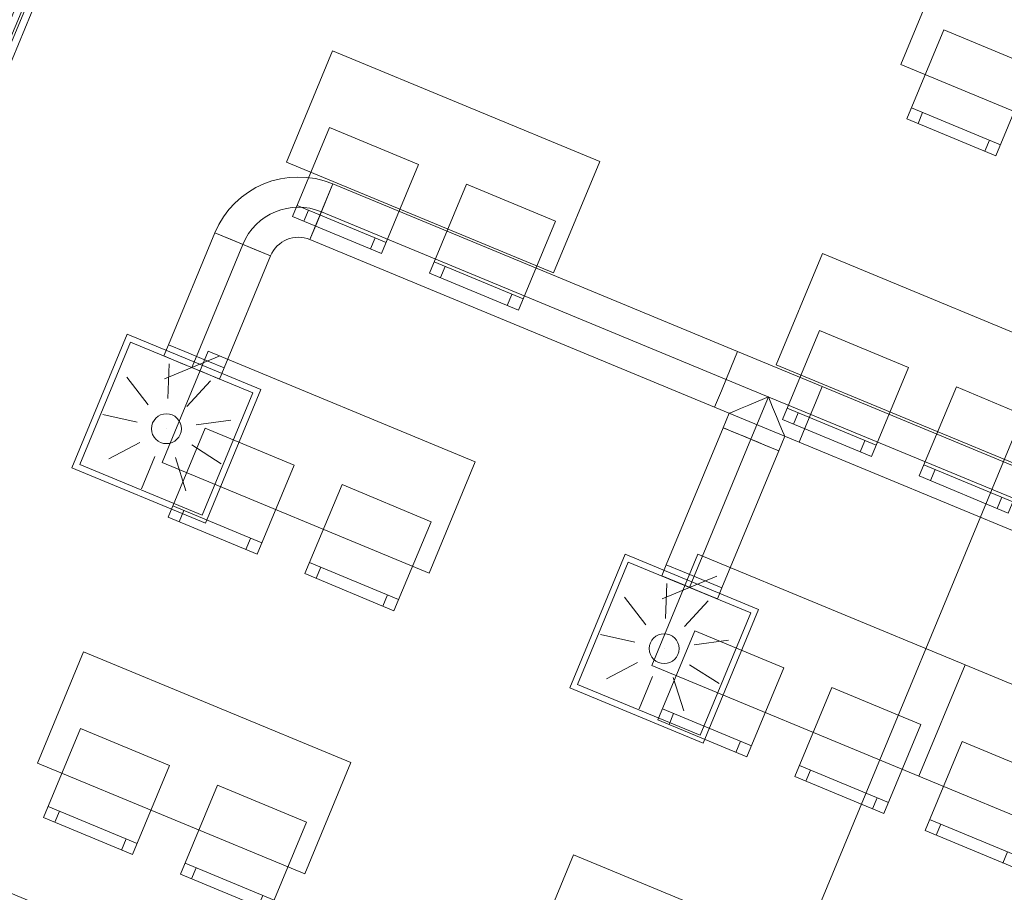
# Model space of a CAD drawing. Header units: metres. Extents: x -89 to 754, y -195 to 69.
# Tile 36 of 256: x -4 to 0.09, y -5.37 to -1.75. Entities that reach past the tile are written whole.
import ezdxf

# ---------------------------------------------------------------- set-up
doc = ezdxf.new("R2010")
doc.units = ezdxf.units.M
doc.header["$MEASUREMENT"] = 0
doc.linetypes.add('STRICHPUNKT2', pattern=[12.7, 6.35, -3.175, 0, -3.175])
for name, color, linetype in [('70 Lüftung', 7, 'Continuous'), ('95 Ausführungsplanung Bemaßung', 7, 'Continuous'), ('Neubau_10 Wand außen', 7, 'Continuous'), ('Neubau_50 Möblierung', 7, 'Continuous')]:
    doc.layers.add(name, color=color, linetype=linetype)
doc.styles.add('ERSTELLTER_STIL_3', font='ARIALN.TTF')
doc.dimstyles.new('ERSTELLTER_STIL__4', dxfattribs={"dimtxt": 0.15, "dimasz": 0.095143, "dimexe": 0.18, "dimexo": 0.0625, "dimgap": 0, "dimtad": 1, "dimzin": 0, "dimdsep": 46, "dimtxsty": 'ERSTELLTER_STIL_3', "dimblk": 'ARROWHEAD_6', "dimblk1": 'ARROWHEAD_6', "dimblk2": 'ARROWHEAD_6', "dimcen": 0.09, "dimse1": 1, "dimse2": 1, "dimclrd": 7, "dimclre": 7, "dimclrt": 7, "dimazin": 0, "dimtfac": 1, "dimtdec": 4, "dimtmove": 0, "dimatfit": 3, "dimfxl": 1, "dimtolj": 1, "dimtzin": 0, "dimarcsym": 0})

# ---------------------------------------------------------------- blocks, each defined once
blk = doc.blocks.new('5-Flügelfenster 27_3')
at = {"layer": 'Neubau_10 Wand außen', "color": 7, "linetype": 'Continuous', "lineweight": 9}
for p, q in [((-2.505, 0.185), (-2.49, 0.185)), ((-2.49, 0), (-2.49, 0.185)), ((2.505, 0.185), (2.49, 0.185)), ((2.49, 0), (2.49, 0.185)), ((-2.458, -0.07), (-2.458, -0.237)), ((2.458, -0.07), (2.458, -0.237)), ((-2.465, -0.237), (-2.458, -0.237)), ((-2.458, -0.237), (2.458, -0.237)), ((2.465, -0.237), (2.458, -0.237))]:
    blk.add_line(p, q, dxfattribs=at)
at = {"layer": 'Neubau_10 Wand außen', "color": 7, "linetype": 'Continuous', "lineweight": 13}
for p, q in [((-2.505, 0), (-2.445, 0)), ((-2.505, -0.07), (-2.505, 0)), ((-2.505, -0.07), (-2.505, 0)), ((-2.445, -0.03), (-2.445, 0.04)), ((-2.445, 0.04), (-2.365, 0.04)), ((-2.445, 0), (-2.445, -0.03)), ((-2.365, 0.04), (-1.537, 0.04)), ((-2.365, 0.04), (-2.365, -0.03)), ((-2.365, 0.01), (-1.537, 0.01)), ((-1.537, -0.03), (-1.537, 0.04)), ((-1.537, 0.04), (-1.457, 0.04)), ((-1.457, 0.005), (-1.477, 0.005)), ((-1.477, 0.005), (-1.477, -0.03)), ((-1.477, -0.03), (-1.477, 0.005)), ((-1.477, 0.005), (-1.457, 0.005)), ((-1.457, 0.04), (-1.457, 0.005)), ((-1.457, 0.04), (-1.397, 0.04)), ((-1.457, 0.005), (-1.457, 0.04)), ((-1.397, 0.04), (-0.559, 0.04)), ((-1.397, 0.04), (-1.397, -0.03)), ((-1.397, 0.01), (-0.559, 0.01)), ((-0.559, -0.03), (-0.559, 0.04)), ((-0.559, 0.04), (-0.499, 0.04)), ((-0.499, 0.04), (-0.499, 0.005)), ((-0.499, 0.005), (-0.499, 0.04)), ((-0.499, 0.04), (-0.419, 0.04)), ((-0.499, 0.005), (-0.479, 0.005)), ((-0.479, 0.005), (-0.499, 0.005)), ((-0.479, 0.005), (-0.479, -0.03)), ((-0.479, -0.03), (-0.479, 0.005)), ((-0.419, 0.04), (0.419, 0.04)), ((-0.419, 0.04), (-0.419, -0.03)), ((-0.419, 0.01), (0.419, 0.01)), ((0.419, -0.03), (0.419, 0.04)), ((0.419, 0.04), (0.479, 0.04)), ((0.479, 0.04), (0.479, 0.005)), ((0.479, 0.005), (0.479, 0.04)), ((0.479, 0.04), (0.559, 0.04)), ((0.479, 0.005), (0.499, 0.005)), ((0.499, 0.005), (0.479, 0.005)), ((0.499, 0.005), (0.499, -0.03)), ((0.499, -0.03), (0.499, 0.005)), ((0.559, 0.04), (1.397, 0.04)), ((0.559, 0.04), (0.559, -0.03)), ((0.559, 0.01), (1.397, 0.01)), ((1.397, -0.03), (1.397, 0.04)), ((1.397, 0.04), (1.457, 0.04)), ((1.457, 0.04), (1.457, 0.005)), ((1.457, 0.005), (1.457, 0.04)), ((1.457, 0.04), (1.537, 0.04)), ((1.457, 0.005), (1.477, 0.005)), ((1.477, 0.005), (1.457, 0.005)), ((1.477, 0.005), (1.477, -0.03)), ((1.477, -0.03), (1.477, 0.005)), ((1.537, 0.04), (2.365, 0.04)), ((1.537, 0.04), (1.537, -0.03)), ((1.537, 0.01), (2.365, 0.01)), ((2.365, -0.03), (2.365, 0.04)), ((2.365, 0.04), (2.445, 0.04)), ((2.445, 0.04), (2.445, -0.03)), ((2.445, -0.03), (2.445, 0)), ((2.445, 0), (2.505, 0)), ((2.505, -0.07), (2.505, 0)), ((2.505, -0.07), (2.505, 0)), ((-2.445, -0.03), (-2.425, -0.03)), ((-2.365, -0.03), (-2.445, -0.03)), ((-2.425, -0.03), (-2.425, -0.07)), ((-1.537, 0), (-2.365, 0)), ((-1.537, -0.03), (-2.365, -0.03)), ((-1.477, -0.03), (-1.537, -0.03)), ((-1.397, -0.03), (-1.477, -0.03)), ((-0.559, 0), (-1.397, 0)), ((-0.559, -0.03), (-1.397, -0.03)), ((-0.479, -0.03), (-0.559, -0.03)), ((-0.419, -0.03), (-0.479, -0.03)), ((0.419, 0), (-0.419, 0)), ((0.419, -0.03), (-0.419, -0.03)), ((0.499, -0.03), (0.419, -0.03)), ((0.559, -0.03), (0.499, -0.03)), ((1.397, 0), (0.559, 0)), ((1.397, -0.03), (0.559, -0.03)), ((1.477, -0.03), (1.397, -0.03)), ((1.537, -0.03), (1.477, -0.03)), ((2.365, 0), (1.537, 0)), ((2.365, -0.03), (1.537, -0.03)), ((2.445, -0.03), (2.365, -0.03)), ((2.425, -0.07), (2.425, -0.03)), ((2.425, -0.03), (2.445, -0.03)), ((-2.425, -0.07), (-2.505, -0.07)), ((-2.465, -0.07), (-2.505, -0.07)), ((-2.465, -0.07), (-2.505, -0.07)), ((2.425, -0.07), (-2.425, -0.07)), ((2.505, -0.07), (2.425, -0.07)), ((2.465, -0.07), (2.505, -0.07)), ((2.465, -0.07), (2.505, -0.07))]:
    blk.add_line(p, q, dxfattribs=at)
blk = doc.blocks.new('Stuhl 02 27[154]_1', base_point=(0.2081, -1.9437))
at = {"layer": 'Neubau_50 Möblierung', "color": 254, "linetype": 'Continuous', "lineweight": 18, "true_color": 0xdfdfdf}
for p, q in [((0.0738, -2.2669), (-0.2956, -2.1133)), ((-0.2494, -2.1325), (-0.2686, -2.1787)), ((0.0276, -2.2477), (0.0084, -2.2938))]:
    blk.add_line(p, q, dxfattribs=at)
at = {"layer": 'Neubau_50 Möblierung', "color": 254, "linetype": 'Continuous', "lineweight": 18, "true_color": 0xdfdfdf, "flags": 128}
blk.add_lwpolyline([(0.2081, -1.9437), (-0.1612, -1.7901), (-0.3148, -2.1595), (0.0546, -2.313)], close=True, dxfattribs=at)
blk = doc.blocks.new('Stuhl 02 27[157]_1', base_point=(-1.773, -2.584))
at = {"layer": 'Neubau_50 Möblierung', "color": 254, "linetype": 'Continuous', "lineweight": 18, "true_color": 0xdfdfdf}
for p, q in [((-1.9076, -2.907), (-2.2768, -2.7531)), ((-2.2307, -2.7724), (-2.2499, -2.8185)), ((-1.9538, -2.8878), (-1.973, -2.934))]:
    blk.add_line(p, q, dxfattribs=at)
at = {"layer": 'Neubau_50 Möblierung', "color": 254, "linetype": 'Continuous', "lineweight": 18, "true_color": 0xdfdfdf, "flags": 128}
blk.add_lwpolyline([(-1.773, -2.584), (-2.1422, -2.4301), (-2.2961, -2.7993), (-1.9269, -2.9532)], close=True, dxfattribs=at)
blk = doc.blocks.new('Stuhl 02 27[158]_1', base_point=(-2.3412, -2.3489))
at = {"layer": 'Neubau_50 Möblierung', "color": 254, "linetype": 'Continuous', "lineweight": 18, "true_color": 0xdfdfdf}
for p, q in [((-2.4756, -2.6721), (-2.8449, -2.5186)), ((-2.7987, -2.5378), (-2.8179, -2.5839)), ((-2.5217, -2.6529), (-2.5409, -2.6991))]:
    blk.add_line(p, q, dxfattribs=at)
at = {"layer": 'Neubau_50 Möblierung', "color": 254, "linetype": 'Continuous', "lineweight": 18, "true_color": 0xdfdfdf, "flags": 128}
blk.add_lwpolyline([(-2.3412, -2.3489), (-2.7106, -2.1954), (-2.8641, -2.5647), (-2.4948, -2.7183)], close=True, dxfattribs=at)
blk = doc.blocks.new('Stuhl 02 27[159]_1', base_point=(0.2597, -3.426))
at = {"layer": 'Neubau_50 Möblierung', "color": 254, "linetype": 'Continuous', "lineweight": 18, "true_color": 0xdfdfdf}
for p, q in [((0.1251, -3.749), (-0.2441, -3.5951)), ((-0.198, -3.6143), (-0.2172, -3.6605)), ((0.0789, -3.7298), (0.0597, -3.7759))]:
    blk.add_line(p, q, dxfattribs=at)
at = {"layer": 'Neubau_50 Möblierung', "color": 254, "linetype": 'Continuous', "lineweight": 18, "true_color": 0xdfdfdf, "flags": 128}
blk.add_lwpolyline([(0.2597, -3.426), (-0.1095, -3.2721), (-0.2634, -3.6413), (0.1058, -3.7952)], close=True, dxfattribs=at)
blk = doc.blocks.new('Stuhl 02 27[160]_1', base_point=(-0.3085, -3.1909))
at = {"layer": 'Neubau_50 Möblierung', "color": 254, "linetype": 'Continuous', "lineweight": 18, "true_color": 0xdfdfdf}
for p, q in [((-0.4429, -3.5141), (-0.8122, -3.3606)), ((-0.766, -3.3797), (-0.7852, -3.4259)), ((-0.489, -3.4949), (-0.5082, -3.5411))]:
    blk.add_line(p, q, dxfattribs=at)
at = {"layer": 'Neubau_50 Möblierung', "color": 254, "linetype": 'Continuous', "lineweight": 18, "true_color": 0xdfdfdf, "flags": 128}
blk.add_lwpolyline([(-0.3085, -3.1909), (-0.6779, -3.0374), (-0.8314, -3.4067), (-0.4621, -3.5603)], close=True, dxfattribs=at)
blk = doc.blocks.new('Stuhl 02 27[163]_1', base_point=(-2.2896, -3.8312))
at = {"layer": 'Neubau_50 Möblierung', "color": 254, "linetype": 'Continuous', "lineweight": 18, "true_color": 0xdfdfdf}
for p, q in [((-2.4243, -4.1543), (-2.7935, -4.0004)), ((-2.7473, -4.0196), (-2.7665, -4.0658)), ((-2.4704, -4.135), (-2.4896, -4.1812))]:
    blk.add_line(p, q, dxfattribs=at)
at = {"layer": 'Neubau_50 Möblierung', "color": 254, "linetype": 'Continuous', "lineweight": 18, "true_color": 0xdfdfdf, "flags": 128}
blk.add_lwpolyline([(-2.2896, -3.8312), (-2.6588, -3.6773), (-2.8127, -4.0465), (-2.4435, -4.2004)], close=True, dxfattribs=at)
blk = doc.blocks.new('Stuhl 02 27[164]_1', base_point=(-2.8578, -3.5962))
at = {"layer": 'Neubau_50 Möblierung', "color": 254, "linetype": 'Continuous', "lineweight": 18, "true_color": 0xdfdfdf}
for p, q in [((-2.9922, -3.9194), (-3.3615, -3.7658)), ((-3.3154, -3.785), (-3.3346, -3.8312)), ((-3.0384, -3.9002), (-3.0576, -3.9463))]:
    blk.add_line(p, q, dxfattribs=at)
at = {"layer": 'Neubau_50 Möblierung', "color": 254, "linetype": 'Continuous', "lineweight": 18, "true_color": 0xdfdfdf, "flags": 128}
blk.add_lwpolyline([(-2.8578, -3.5962), (-3.2272, -3.4426), (-3.3807, -3.812), (-3.0114, -3.9655)], close=True, dxfattribs=at)
blk = doc.blocks.new('Stuhl 02 27[165]_1', base_point=(-0.2569, -4.6732))
at = {"layer": 'Neubau_50 Möblierung', "color": 254, "linetype": 'Continuous', "lineweight": 18, "true_color": 0xdfdfdf}
for p, q in [((-0.3915, -4.9963), (-0.7607, -4.8423)), ((-0.7146, -4.8616), (-0.7338, -4.9077)), ((-0.4377, -4.977), (-0.4569, -5.0232))]:
    blk.add_line(p, q, dxfattribs=at)
at = {"layer": 'Neubau_50 Möblierung', "color": 254, "linetype": 'Continuous', "lineweight": 18, "true_color": 0xdfdfdf, "flags": 128}
blk.add_lwpolyline([(-0.2569, -4.6732), (-0.6261, -4.5193), (-0.78, -4.8885), (-0.4108, -5.0424)], close=True, dxfattribs=at)
blk = doc.blocks.new('Stuhl 02 27[166]_1', base_point=(-0.8251, -4.4382))
at = {"layer": 'Neubau_50 Möblierung', "color": 254, "linetype": 'Continuous', "lineweight": 18, "true_color": 0xdfdfdf}
for p, q in [((-0.9595, -4.7613), (-1.3288, -4.6078)), ((-1.2827, -4.627), (-1.3019, -4.6732)), ((-1.0056, -4.7422), (-1.0248, -4.7883))]:
    blk.add_line(p, q, dxfattribs=at)
at = {"layer": 'Neubau_50 Möblierung', "color": 254, "linetype": 'Continuous', "lineweight": 18, "true_color": 0xdfdfdf, "flags": 128}
blk.add_lwpolyline([(-0.8251, -4.4382), (-1.1945, -4.2846), (-1.348, -4.654), (-0.9787, -4.8075)], close=True, dxfattribs=at)
blk = doc.blocks.new('Stuhl 02 27[168]_1', base_point=(0.2835, -4.8974))
at = {"layer": 'Neubau_50 Möblierung', "color": 254, "linetype": 'Continuous', "lineweight": 18, "true_color": 0xdfdfdf}
for p, q in [((0.1492, -5.2206), (-0.2202, -5.067)), ((-0.174, -5.0862), (-0.1932, -5.1324)), ((0.103, -5.2014), (0.0838, -5.2475))]:
    blk.add_line(p, q, dxfattribs=at)
at = {"layer": 'Neubau_50 Möblierung', "color": 254, "linetype": 'Continuous', "lineweight": 18, "true_color": 0xdfdfdf, "flags": 128}
blk.add_lwpolyline([(0.2835, -4.8974), (-0.0858, -4.7438), (-0.2394, -5.1132), (0.13, -5.2667)], close=True, dxfattribs=at)
blk = doc.blocks.new('Stuhl 02 27[169]_1', base_point=(-2.8062, -5.0785))
at = {"layer": 'Neubau_50 Möblierung', "color": 254, "linetype": 'Continuous', "lineweight": 18, "true_color": 0xdfdfdf}
for p, q in [((-2.9409, -5.4015), (-3.3101, -5.2476)), ((-3.2639, -5.2668), (-3.2832, -5.313)), ((-2.987, -5.3823), (-3.0063, -5.4284))]:
    blk.add_line(p, q, dxfattribs=at)
at = {"layer": 'Neubau_50 Möblierung', "color": 254, "linetype": 'Continuous', "lineweight": 18, "true_color": 0xdfdfdf, "flags": 128}
blk.add_lwpolyline([(-2.8062, -5.0785), (-3.1754, -4.9246), (-3.3293, -5.2938), (-2.9601, -5.4477)], close=True, dxfattribs=at)
blk = doc.blocks.new('Stuhl 02 27[170]_1', base_point=(-3.3745, -4.8434))
at = {"layer": 'Neubau_50 Möblierung', "color": 254, "linetype": 'Continuous', "lineweight": 18, "true_color": 0xdfdfdf}
for p, q in [((-3.5088, -5.1666), (-3.8782, -5.0131)), ((-3.832, -5.0322), (-3.8512, -5.0784)), ((-3.555, -5.1474), (-3.5742, -5.1936))]:
    blk.add_line(p, q, dxfattribs=at)
at = {"layer": 'Neubau_50 Möblierung', "color": 254, "linetype": 'Continuous', "lineweight": 18, "true_color": 0xdfdfdf, "flags": 128}
blk.add_lwpolyline([(-3.3745, -4.8434), (-3.7438, -4.6899), (-3.8974, -5.0592), (-3.528, -5.2128)], close=True, dxfattribs=at)
blk = doc.blocks.new('Schultisch 27[187]_1', base_point=(0.96, -1.9306))
at = {"layer": 'Neubau_50 Möblierung', "color": 254, "linetype": 'Continuous', "lineweight": 18, "true_color": 0xdfdfdf, "flags": 128}
blk.add_lwpolyline([(0.96, -1.9306), (-0.1486, -1.4714), (-0.34, -1.9334), (0.7687, -2.3926)], close=True, dxfattribs=at)
blk = doc.blocks.new('Schultisch 27[189]_1', base_point=(-1.5893, -2.3359))
at = {"layer": 'Neubau_50 Möblierung', "color": 254, "linetype": 'Continuous', "lineweight": 18, "true_color": 0xdfdfdf, "flags": 128}
blk.add_lwpolyline([(-1.5893, -2.3359), (-2.698, -1.8767), (-2.8893, -2.3386), (-1.7807, -2.7978)], close=True, dxfattribs=at)
blk = doc.blocks.new('Schultisch 27[190]_1', base_point=(0.4434, -3.1779))
at = {"layer": 'Neubau_50 Möblierung', "color": 254, "linetype": 'Continuous', "lineweight": 18, "true_color": 0xdfdfdf, "flags": 128}
blk.add_lwpolyline([(0.4434, -3.1779), (-0.6653, -2.7187), (-0.8566, -3.1806), (0.252, -3.6398)], close=True, dxfattribs=at)
blk = doc.blocks.new('Schultisch 27[192]_1', base_point=(-2.1059, -3.5831))
at = {"layer": 'Neubau_50 Möblierung', "color": 254, "linetype": 'Continuous', "lineweight": 18, "true_color": 0xdfdfdf, "flags": 128}
blk.add_lwpolyline([(-2.1059, -3.5831), (-3.2146, -3.1239), (-3.4059, -3.5859), (-2.2973, -4.0451)], close=True, dxfattribs=at)
blk = doc.blocks.new('Schultisch 27[193]_1', base_point=(-0.0732, -4.4251))
at = {"layer": 'Neubau_50 Möblierung', "color": 254, "linetype": 'Continuous', "lineweight": 18, "true_color": 0xdfdfdf, "flags": 128}
blk.add_lwpolyline([(-0.0732, -4.4251), (-1.1819, -3.9659), (-1.3732, -4.4278), (-0.2646, -4.8871)], close=True, dxfattribs=at)
blk = doc.blocks.new('Schultisch 27[194]_1', base_point=(1.0354, -4.8843))
at = {"layer": 'Neubau_50 Möblierung', "color": 254, "linetype": 'Continuous', "lineweight": 18, "true_color": 0xdfdfdf, "flags": 128}
blk.add_lwpolyline([(1.0354, -4.8843), (-0.0732, -4.4251), (-0.2646, -4.8871), (0.8441, -5.3463)], close=True, dxfattribs=at)
blk = doc.blocks.new('Schultisch 27[195]_1', base_point=(-2.6226, -4.8304))
at = {"layer": 'Neubau_50 Möblierung', "color": 254, "linetype": 'Continuous', "lineweight": 18, "true_color": 0xdfdfdf, "flags": 128}
blk.add_lwpolyline([(-2.6226, -4.8304), (-3.7312, -4.3712), (-3.9226, -4.8331), (-2.8139, -5.2923)], close=True, dxfattribs=at)
blk = doc.blocks.new('Schultisch 27[196]_1', base_point=(-0.5899, -5.6724))
at = {"layer": 'Neubau_50 Möblierung', "color": 254, "linetype": 'Continuous', "lineweight": 18, "true_color": 0xdfdfdf, "flags": 128}
blk.add_lwpolyline([(-0.5899, -5.6724), (-1.6985, -5.2131), (-1.8899, -5.6751), (-0.7812, -6.1343)], close=True, dxfattribs=at)
blk = doc.blocks.new('*D698')
at = {"layer": '95 Ausführungsplanung Bemaßung', "color": 7, "linetype": 'Continuous', "lineweight": 9}
for p, q in [((-8.1158, -6.9947), (-8.0439, -6.8212)), ((-8.1492, -6.8792), (-8.0798, -6.908)), ((-8.0144, -6.8809), (-8.1453, -6.9351)), ((-8.0798, -6.908), (8.1315, -13.6229)), ((8.0955, -13.7097), (8.1674, -13.5362)), ((8.066, -13.65), (8.1969, -13.5958)), ((8.1315, -13.6229), (8.2009, -13.6517))]:
    blk.add_line(p, q, dxfattribs=at)
at = {"layer": '95 Ausführungsplanung Bemaßung', "color": 7, "lineweight": 9, "insert": (-0.2063, -10.1746), "char_height": 0.15, "attachment_point": 7, "rotation": 337.5, "style": 'ERSTELLTER_STIL_3'}
blk.add_mtext('\\A1;{\\pql;\\fArial Narrow|b0|i0|c0|p0;\\W1.000000;17,54\\fArial Narrow|b0|i0|c0|p0;\\W1.000000;\\A1{\\H.66x;\\S5^  ;}}', dxfattribs=at)
blk = doc.blocks.new('ARROWHEAD_6')
at = {"color": 0, "linetype": 'Continuous', "lineweight": 0}
for p, q in [((-0.5, -0.5), (0.5, 0.5)), ((0, 0), (-1, 0))]:
    blk.add_line(p, q, dxfattribs=at)
blk = doc.blocks.new('*D717')
at = {"layer": '95 Ausführungsplanung Bemaßung', "color": 7, "linetype": 'Continuous', "lineweight": 9}
for p, q in [((-7.9627, -6.6252), (-7.8908, -6.4517)), ((-7.9962, -6.5097), (-7.9268, -6.5384)), ((-7.8613, -6.5113), (-7.9922, -6.5655)), ((-7.9268, -6.5384), (-7.6986, -6.6329)), ((-7.6331, -6.6058), (-7.764, -6.66)), ((-7.6986, -6.6329), (8.0563, -13.1588))]:
    blk.add_line(p, q, dxfattribs=at)
at = {"layer": '95 Ausführungsplanung Bemaßung', "color": 7, "lineweight": 9, "insert": (-8.2014, -6.3993), "char_height": 0.15, "attachment_point": 7, "rotation": 337.5, "style": 'ERSTELLTER_STIL_3'}
blk.add_mtext('\\A1;{\\pql;\\fArial Narrow|b0|i0|c0|p0;\\W1.000000;24\\fArial Narrow|b0|i0|c0|p0;\\W1.000000;\\A1{\\H.66x;\\S5^  ;}}', dxfattribs=at)
blk = doc.blocks.new('*D718')
at = {"layer": '95 Ausführungsplanung Bemaßung', "color": 7, "linetype": 'Continuous', "lineweight": 9}
for p, q in [((-7.9268, -6.5384), (-7.6986, -6.6329)), ((-7.7345, -6.7197), (-7.6626, -6.5462)), ((-7.6331, -6.6058), (-7.764, -6.66)), ((-7.6986, -6.6329), (8.0563, -13.1588)), ((8.1218, -13.1317), (7.9909, -13.1859))]:
    blk.add_line(p, q, dxfattribs=at)
at = {"layer": '95 Ausführungsplanung Bemaßung', "color": 7, "lineweight": 9, "char_height": 0.15, "attachment_point": 7, "rotation": 337.5, "style": 'ERSTELLTER_STIL_3'}
for s, insert in [('\\A1;{\\pql;\\fArial Narrow|b0|i0|c0|p0;\\W1.000000;17,05\\fArial Narrow|b0|i0|c0|p0;\\W1.000000;\\A1{\\H.66x;\\S5^  ;}}', (-0.0532, -9.8051)), ('\\A1;{\\pql;\\fArial Narrow|b0|i0|c0|p0;\\W1.000000;24\\fArial Narrow|b0|i0|c0|p0;\\W1.000000;\\A1{\\H.66x;\\S5^  ;}}', (7.7817, -13.0198))]:
    blk.add_mtext(s, dxfattribs=dict(at, insert=insert))
blk = doc.blocks.new('*D734')
at = {"layer": '95 Ausführungsplanung Bemaßung', "color": 7, "linetype": 'Continuous', "lineweight": 9}
for p, q in [((-5.2053, 5.535), (-5.3788, 5.6069)), ((-5.3191, 5.6364), (-5.2649, 5.5055)), ((-9.3676, -4.2684), (-5.292, 5.5709)), ((-9.3947, -4.203), (-9.3405, -4.3338)), ((-9.2809, -4.3043), (-9.4543, -4.2325)), ((-9.3963, -4.3378), (-9.3676, -4.2684))]:
    blk.add_line(p, q, dxfattribs=at)
at = {"layer": '95 Ausführungsplanung Bemaßung', "color": 7, "lineweight": 9, "insert": (-7.4407, 0.462), "char_height": 0.15, "attachment_point": 7, "rotation": 67.5, "style": 'ERSTELLTER_STIL_3'}
blk.add_mtext('\\A1;{\\pql;\\fArial Narrow|b0|i0|c0|p0;\\W1.000000;10,65}', dxfattribs=at)
blk = doc.blocks.new('*D738')
at = {"layer": '95 Ausführungsplanung Bemaßung', "color": 7, "linetype": 'Continuous', "lineweight": 9}
for p, q in [((-8.9035, -4.1933), (-8.8117, -3.9715)), ((-8.9306, -4.1278), (-8.8764, -4.2587)), ((-8.998, -4.4215), (-8.9035, -4.1933)), ((-9.0251, -4.356), (-8.9709, -4.4869)), ((-8.9113, -4.4574), (-9.0848, -4.3855)), ((-9.0268, -4.4909), (-8.998, -4.4215))]:
    blk.add_line(p, q, dxfattribs=at)
at = {"layer": '95 Ausführungsplanung Bemaßung', "color": 7, "lineweight": 9, "insert": (-9.1371, -4.6961), "char_height": 0.15, "attachment_point": 7, "rotation": 67.5, "style": 'ERSTELLTER_STIL_3'}
blk.add_mtext('\\A1;{\\pql;\\fArial Narrow|b0|i0|c0|p0;\\W1.000000;24\\fArial Narrow|b0|i0|c0|p0;\\W1.000000;\\A1{\\H.66x;\\S5^  ;}}', dxfattribs=at)
blk = doc.blocks.new('*D739')
at = {"layer": '95 Ausführungsplanung Bemaßung', "color": 7, "linetype": 'Continuous', "lineweight": 9}
for p, q in [((-8.8388, -3.9061), (-8.7846, -4.037)), ((-8.9035, -4.1933), (-8.8117, -3.9715)), ((-8.8168, -4.2292), (-8.9903, -4.1573)), ((-8.9306, -4.1278), (-8.8764, -4.2587)), ((-8.998, -4.4215), (-8.9035, -4.1933))]:
    blk.add_line(p, q, dxfattribs=at)
blk = doc.blocks.new('*D740')
at = {"layer": '95 Ausführungsplanung Bemaßung', "color": 7, "linetype": 'Continuous', "lineweight": 9}
for p, q in [((-4.9225, 5.4179), (-4.8375, 5.623)), ((-4.9496, 5.4833), (-4.8954, 5.3524)), ((-4.8357, 5.3819), (-5.0092, 5.4538)), ((-8.8117, -3.9715), (-4.9225, 5.4179)), ((-8.8388, -3.9061), (-8.7846, -4.037)), ((-8.7249, -4.0075), (-8.8984, -3.9356)), ((-8.9035, -4.1933), (-8.8117, -3.9715))]:
    blk.add_line(p, q, dxfattribs=at)
at = {"layer": '95 Ausführungsplanung Bemaßung', "color": 7, "lineweight": 9, "char_height": 0.15, "attachment_point": 7, "rotation": 67.5, "style": 'ERSTELLTER_STIL_3'}
for s, insert in [('\\A1;{\\pql;\\fArial Narrow|b0|i0|c0|p0;\\W1.000000;22}', (-5.0433, 5.2046)), ('\\A1;{\\pql;\\fArial Narrow|b0|i0|c0|p0;\\W1.000000;10,16\\fArial Narrow|b0|i0|c0|p0;\\W1.000000;\\A1{\\H.66x;\\S5^  ;}}', (-6.9579, 0.4911)), ('\\A1;{\\pql;\\fArial Narrow|b0|i0|c0|p0;\\W1.000000;24}', (-8.8202, -3.9138))]:
    blk.add_mtext(s, dxfattribs=dict(at, insert=insert))
blk = doc.blocks.new('*D751')
at = {"layer": '95 Ausführungsplanung Bemaßung', "color": 7, "linetype": 'Continuous', "lineweight": 9}
for p, q in [((-8.5611, -4.2809), (-8.5069, -4.4118)), ((-8.6285, -4.5745), (-8.534, -4.3463)), ((-8.6556, -4.5091), (-8.6014, -4.64)), ((-8.5418, -4.6105), (-8.7152, -4.5386)), ((-8.6572, -4.6439), (-8.6285, -4.5745))]:
    blk.add_line(p, q, dxfattribs=at)
at = {"layer": '95 Ausführungsplanung Bemaßung', "color": 7, "lineweight": 9, "insert": (-8.7676, -4.8492), "char_height": 0.15, "attachment_point": 7, "rotation": 67.5, "style": 'ERSTELLTER_STIL_3'}
blk.add_mtext('\\A1;{\\pql;\\fArial Narrow|b0|i0|c0|p0;\\W1.000000;24\\fArial Narrow|b0|i0|c0|p0;\\W1.000000;\\A1{\\H.66x;\\S5^  ;}}', dxfattribs=at)
blk = doc.blocks.new('*D752')
at = {"layer": '95 Ausführungsplanung Bemaßung', "color": 7, "linetype": 'Continuous', "lineweight": 9}
for p, q in [((-8.4692, -4.0592), (-8.415, -4.19)), ((-8.534, -4.3463), (-8.4421, -4.1246)), ((-8.5611, -4.2809), (-8.5069, -4.4118)), ((-8.4472, -4.3823), (-8.6207, -4.3104)), ((-8.6285, -4.5745), (-8.534, -4.3463))]:
    blk.add_line(p, q, dxfattribs=at)
blk = doc.blocks.new('*D753')
at = {"layer": '95 Ausführungsplanung Bemaßung', "color": 7, "linetype": 'Continuous', "lineweight": 9}
for p, q in [((-7.4647, -1.634), (-7.4105, -1.7648)), ((-7.3508, -1.7353), (-7.5243, -1.6635)), ((-8.4421, -4.1246), (-7.4376, -1.6994)), ((-8.4692, -4.0592), (-8.415, -4.19)), ((-8.534, -4.3463), (-8.4421, -4.1246)), ((-8.3554, -4.1605), (-8.5289, -4.0887))]:
    blk.add_line(p, q, dxfattribs=at)
at = {"layer": '95 Ausführungsplanung Bemaßung', "color": 7, "lineweight": 9, "char_height": 0.15, "attachment_point": 7, "rotation": 67.5, "style": 'ERSTELLTER_STIL_3'}
for s, insert in [('\\A1;{\\pql;\\fArial Narrow|b0|i0|c0|p0;\\W1.000000;2,62\\fArial Narrow|b0|i0|c0|p0;\\W1.000000;\\A1{\\H.66x;\\S5^  ;}}', (-8.0122, -3.0995)), ('\\A1;{\\pql;\\fArial Narrow|b0|i0|c0|p0;\\W1.000000;24}', (-8.4507, -4.0669))]:
    blk.add_mtext(s, dxfattribs=dict(at, insert=insert))
blk = doc.blocks.new('*D754')
at = {"layer": '95 Ausführungsplanung Bemaßung', "color": 7, "linetype": 'Continuous', "lineweight": 9}
for p, q in [((-5.5474, 2.9946), (-5.4932, 2.8638)), ((-7.4376, -1.6994), (-5.5203, 2.9292)), ((-7.4647, -1.634), (-7.4105, -1.7648))]:
    blk.add_line(p, q, dxfattribs=at)
at = {"layer": '95 Ausführungsplanung Bemaßung', "color": 7, "lineweight": 9, "char_height": 0.15, "attachment_point": 7, "rotation": 67.5, "style": 'ERSTELLTER_STIL_3'}
for s, insert in [('\\A1;{\\pql;\\fArial Narrow|b0|i0|c0|p0;\\W1.000000;5,01}', (-6.5714, 0.4702)), ('\\A1;{\\pql;\\fArial Narrow|b0|i0|c0|p0;\\W1.000000;2,73}', (-6.3773, 0.3899))]:
    blk.add_mtext(s, dxfattribs=dict(at, insert=insert))
blk = doc.blocks.new('*D810')
at = {"layer": '95 Ausführungsplanung Bemaßung', "color": 7, "linetype": 'Continuous', "lineweight": 9}
for p, q in [((2.873, 26.0829), (2.6995, 26.1548)), ((2.8133, 26.0534), (2.7591, 26.1842)), ((2.7862, 26.1188), (2.815, 26.1882)), ((-9.7372, -4.1153), (2.7862, 26.1188)), ((-9.6504, -4.1512), (-9.8239, -4.0794)), ((-9.7643, -4.0499), (-9.7101, -4.1807)), ((-9.7659, -4.1847), (-9.7372, -4.1153))]:
    blk.add_line(p, q, dxfattribs=at)
at = {"layer": '95 Ausführungsplanung Bemaßung', "color": 7, "lineweight": 9, "insert": (-3.5663, 10.7697), "char_height": 0.15, "attachment_point": 7, "rotation": 67.5, "style": 'ERSTELLTER_STIL_3'}
blk.add_mtext('\\A1;{\\pql;\\fArial Narrow|b0|i0|c0|p0;\\W1.000000;32,72\\fArial Narrow|b0|i0|c0|p0;\\W1.000000;\\A1{\\H.66x;\\S5^  ;}}', dxfattribs=at)
blk = doc.blocks.new('*D856')
at = {"layer": '95 Ausführungsplanung Bemaßung', "color": 7, "linetype": 'Continuous', "lineweight": 9}
for p, q in [((-6.9805, -4.254), (-6.9087, -4.0805)), ((-7.014, -4.1385), (-6.9446, -4.1673)), ((-6.8792, -4.1402), (-7.01, -4.1944)), ((-6.9446, -4.1673), (-6.7164, -4.2618)), ((-6.7523, -4.3485), (-6.6805, -4.1751)), ((-6.651, -4.2347), (-6.7818, -4.2889)), ((-6.7164, -4.2618), (-5.3537, -4.8263))]:
    blk.add_line(p, q, dxfattribs=at)
at = {"layer": '95 Ausführungsplanung Bemaßung', "color": 7, "lineweight": 9, "insert": (-7.2193, -4.0282), "char_height": 0.15, "attachment_point": 7, "rotation": 337.5, "style": 'ERSTELLTER_STIL_3'}
blk.add_mtext('\\A1;{\\pql;\\fArial Narrow|b0|i0|c0|p0;\\W1.000000;24\\fArial Narrow|b0|i0|c0|p0;\\W1.000000;\\A1{\\H.66x;\\S5^  ;}}', dxfattribs=at)
blk = doc.blocks.new('*D857')
at = {"layer": '95 Ausführungsplanung Bemaßung', "color": 7, "linetype": 'Continuous', "lineweight": 9}
for p, q in [((-6.651, -4.2347), (-6.7818, -4.2889)), ((-6.7164, -4.2618), (-5.3537, -4.8263)), ((-5.2883, -4.7992), (-5.4191, -4.8534)), ((-5.3537, -4.8263), (-5.132, -4.9181))]:
    blk.add_line(p, q, dxfattribs=at)
at = {"layer": '95 Ausführungsplanung Bemaßung', "color": 7, "lineweight": 9, "char_height": 0.15, "attachment_point": 7, "rotation": 337.5, "style": 'ERSTELLTER_STIL_3'}
for s, insert in [('\\A1;{\\pql;\\fArial Narrow|b0|i0|c0|p0;\\W1.000000;1,47\\fArial Narrow|b0|i0|c0|p0;\\W1.000000;\\A1{\\H.66x;\\S5^  ;}}', (-6.2225, -4.4717)), ('\\A1;{\\pql;\\fArial Narrow|b0|i0|c0|p0;\\W1.000000;24}', (-5.5669, -4.7055))]:
    blk.add_mtext(s, dxfattribs=dict(at, insert=insert))
blk = doc.blocks.new('*D858')
at = {"layer": '95 Ausführungsplanung Bemaßung', "color": 7, "linetype": 'Continuous', "lineweight": 9}
for p, q in [((-6.7164, -4.2618), (-5.3537, -4.8263)), ((-5.3896, -4.913), (-5.3178, -4.7395)), ((-5.2883, -4.7992), (-5.4191, -4.8534)), ((-5.3537, -4.8263), (-5.132, -4.9181)), ((-5.1679, -5.0048), (-5.096, -4.8314)), ((-5.0665, -4.891), (-5.1974, -4.9452)), ((-5.132, -4.9181), (1.2289, -7.5529))]:
    blk.add_line(p, q, dxfattribs=at)
blk = doc.blocks.new('*D859')
at = {"layer": '95 Ausführungsplanung Bemaßung', "color": 7, "linetype": 'Continuous', "lineweight": 9}
for p, q in [((-5.0665, -4.891), (-5.1974, -4.9452)), ((-5.132, -4.9181), (1.2289, -7.5529)), ((1.2944, -7.5258), (1.1635, -7.58)), ((1.2289, -7.5529), (1.4507, -7.6447))]:
    blk.add_line(p, q, dxfattribs=at)
at = {"layer": '95 Ausführungsplanung Bemaßung', "color": 7, "lineweight": 9, "char_height": 0.15, "attachment_point": 7, "rotation": 337.5, "style": 'ERSTELLTER_STIL_3'}
for s, insert in [('\\A1;{\\pql;\\fArial Narrow|b0|i0|c0|p0;\\W1.000000;6,88\\fArial Narrow|b0|i0|c0|p0;\\W1.000000;\\A1{\\H.66x;\\S5^  ;}}', (-2.139, -6.1631)), ('\\A1;{\\pql;\\fArial Narrow|b0|i0|c0|p0;\\W1.000000;24}', (1.0157, -7.4321))]:
    blk.add_mtext(s, dxfattribs=dict(at, insert=insert))
blk = doc.blocks.new('*D860')
at = {"layer": '95 Ausführungsplanung Bemaßung', "color": 7, "linetype": 'Continuous', "lineweight": 9}
for p, q in [((-5.132, -4.9181), (1.2289, -7.5529)), ((1.193, -7.6396), (1.2649, -7.4661)), ((1.2944, -7.5258), (1.1635, -7.58)), ((1.2289, -7.5529), (1.4507, -7.6447)), ((1.4147, -7.7315), (1.4866, -7.558)), ((1.5161, -7.6176), (1.3853, -7.6718)), ((1.4507, -7.6447), (7.8116, -10.2795))]:
    blk.add_line(p, q, dxfattribs=at)
blk = doc.blocks.new('*D883')
at = {"layer": '95 Ausführungsplanung Bemaßung', "color": 7, "linetype": 'Continuous', "lineweight": 9}
for p, q in [((-1.3554, -7.06), (2.6188, 2.5345)), ((-1.3825, -6.9946), (-1.3283, -7.1254)), ((-1.4472, -7.2818), (-1.3554, -7.06)), ((-1.4743, -7.2163), (-1.4201, -7.3472))]:
    blk.add_line(p, q, dxfattribs=at)
blk = doc.blocks.new('*D884')
at = {"layer": '95 Ausführungsplanung Bemaßung', "color": 7, "linetype": 'Continuous', "lineweight": 9}
for p, q in [((2.5917, 2.5999), (2.6459, 2.469)), ((-1.3554, -7.06), (2.6188, 2.5345)), ((2.7055, 2.4985), (2.532, 2.5704)), ((-1.2686, -7.096), (-1.4421, -7.0241)), ((-1.3825, -6.9946), (-1.3283, -7.1254)), ((-1.4472, -7.2818), (-1.3554, -7.06))]:
    blk.add_line(p, q, dxfattribs=at)
at = {"layer": '95 Ausführungsplanung Bemaßung', "color": 7, "lineweight": 9, "char_height": 0.15, "attachment_point": 7, "rotation": 67.5, "style": 'ERSTELLTER_STIL_3'}
for s, insert in [('\\A1;{\\pql;\\fArial Narrow|b0|i0|c0|p0;\\W1.000000;24}', (2.498, 2.3212)), ('\\A1;{\\pql;\\fArial Narrow|b0|i0|c0|p0;\\W1.000000;10,38\\fArial Narrow|b0|i0|c0|p0;\\W1.000000;\\A1{\\H.66x;\\S5^  ;}}', (0.5409, -2.4949)), ('\\A1;{\\pql;\\fArial Narrow|b0|i0|c0|p0;\\W1.000000;24}', (-1.3639, -7.0023))]:
    blk.add_mtext(s, dxfattribs=dict(at, insert=insert))

msp = doc.modelspace()

# ---------------------------------------------------------------- linework, layer by layer
at = {"layer": '70 Lüftung', "color": 2, "linetype": 'Continuous', "lineweight": 18}
for p, q in [((-2.7921, -2.6606), (-2.6965, -2.4296)), ((-2.7245, -2.4972), (-2.6965, -2.4296)), ((-1.0171, -3.1252), (-2.6965, -2.4296)), ((-2.7641, -2.5929), (-2.7245, -2.4972)), ((-2.7921, -2.6606), (-2.7641, -2.5929)), ((-3.1864, -2.6325), (-3.3789, -3.0972)), ((-2.9555, -2.7282), (-3.1864, -2.6325)), ((-3.1188, -2.6606), (-3.1864, -2.6325)), ((-3.0231, -2.7002), (-3.1188, -2.6606)), ((-2.7921, -2.6606), (-1.1128, -3.3562)), ((-3.1479, -3.1929), (-2.9555, -2.7282)), ((-2.9555, -2.7282), (-3.0231, -2.7002)), ((-3.3112, -3.1252), (-3.3789, -3.0972)), ((-3.2156, -3.1649), (-3.3112, -3.1252)), ((-1.0171, -3.1252), (-1.0451, -3.1929)), ((-1.0451, -3.1929), (-1.0171, -3.1252)), ((-0.666, -3.2706), (-1.0171, -3.1252)), ((-3.1479, -3.1929), (-3.2156, -3.1649)), ((-1.0451, -3.1929), (-1.0847, -3.2885)), ((-1.0847, -3.2885), (-1.0451, -3.1929)), ((-1.0847, -3.2885), (-1.1128, -3.3562)), ((-1.1128, -3.3562), (-1.0847, -3.2885)), ((-0.666, -3.2706), (-0.694, -3.3383)), ((-0.694, -3.3383), (-0.666, -3.2706)), ((1.1006, -4.0024), (-0.666, -3.2706)), ((-0.971, -3.3472), (-1.0049, -3.3612)), ((-0.9317, -3.3309), (-0.971, -3.3472)), ((-0.8894, -3.3134), (-0.9317, -3.3309)), ((-0.8719, -3.3557), (-0.8894, -3.3134)), ((-0.694, -3.3383), (-0.7337, -3.434)), ((-0.7337, -3.434), (-0.694, -3.3383)), ((-1.1128, -3.3562), (-0.7617, -3.5016)), ((-1.0776, -3.4411), (-1.0527, -3.3811)), ((-1.0471, -3.3788), (-1.0527, -3.3811)), ((-1.0308, -3.372), (-1.0471, -3.3788)), ((-1.0049, -3.3612), (-1.0308, -3.372)), ((-0.8556, -3.3951), (-0.8719, -3.3557)), ((-0.8415, -3.4289), (-0.8556, -3.3951)), ((-0.8308, -3.4548), (-0.8415, -3.4289)), ((-1.0776, -3.4411), (-1.3132, -4.0099)), ((-1.0736, -3.4427), (-1.0776, -3.4411)), ((-1.0776, -3.4411), (-1.0099, -3.4691)), ((-1.0621, -3.4475), (-1.0736, -3.4427)), ((-1.0438, -3.4551), (-1.0621, -3.4475)), ((-1.0198, -3.465), (-1.0438, -3.4551)), ((-0.992, -3.4766), (-1.0198, -3.465)), ((-1.0099, -3.4691), (-0.9143, -3.5088)), ((-0.824, -3.4712), (-0.8308, -3.4548)), ((-0.8217, -3.4767), (-0.824, -3.4712)), ((-0.7337, -3.434), (-0.7617, -3.5016)), ((-0.7617, -3.5016), (-0.7337, -3.434)), ((-0.9621, -3.4889), (-0.992, -3.4766)), ((-0.9322, -3.5013), (-0.9621, -3.4889)), ((-0.9043, -3.5129), (-0.9322, -3.5013)), ((-0.9143, -3.5088), (-0.8466, -3.5368)), ((-0.8804, -3.5228), (-0.9043, -3.5129)), ((-0.8466, -3.5368), (-0.8217, -3.4767)), ((-0.7617, -3.5016), (1.0049, -4.2333)), ((-1.0822, -4.1055), (-0.8466, -3.5368)), ((-0.8621, -3.5304), (-0.8804, -3.5228)), ((-0.8505, -3.5352), (-0.8621, -3.5304)), ((-0.8466, -3.5368), (-0.8505, -3.5352)), ((-1.3132, -4.0099), (-1.2455, -4.0379)), ((-1.2455, -4.0379), (-1.1498, -4.0775)), ((-1.1498, -4.0775), (-1.0822, -4.1055))]:
    msp.add_line(p, q, dxfattribs=at)
at = {"layer": '70 Lüftung', "color": 2, "linetype": 'STRICHPUNKT2', "lineweight": 18}
for p, q in [((-2.7443, -2.5451), (-1.0649, -3.2407)), ((-3.2634, -3.145), (-3.0709, -2.6804)), ((-1.0649, -3.2407), (-0.7138, -3.3861)), ((-0.8894, -3.3134), (-0.9621, -3.4889)), ((-0.7138, -3.3861), (1.0527, -4.1179)), ((-0.9621, -3.4889), (-1.1977, -4.0577))]:
    msp.add_line(p, q, dxfattribs=at)
at = {"layer": '70 Lüftung', "color": 253, "linetype": 'Continuous', "lineweight": 18, "true_color": 0xaaaaaa}
for p, q in [((-3.5501, -3.0533), (-3.7798, -3.6077)), ((-2.9958, -3.2829), (-3.5501, -3.0533)), ((-3.5366, -3.086), (-3.7471, -3.5941)), ((-3.0285, -3.2965), (-3.5366, -3.086)), ((-3.3789, -3.0972), (-3.398, -3.1434)), ((-3.3112, -3.1252), (-3.3789, -3.0972)), ((-3.3304, -3.1714), (-3.398, -3.1434)), ((-3.1694, -3.1444), (-3.3957, -3.2381)), ((-3.2156, -3.1649), (-3.3112, -3.1252)), ((-3.376, -3.1756), (-3.3823, -3.3204)), ((-3.2347, -3.211), (-3.3304, -3.1714)), ((-3.1479, -3.1929), (-3.2156, -3.1649)), ((-3.1671, -3.2391), (-3.2347, -3.211)), ((-3.1671, -3.2391), (-3.1479, -3.1929)), ((-3.5521, -3.2311), (-3.4639, -3.3461)), ((-3.2054, -3.2462), (-3.3033, -3.3531)), ((-3.0285, -3.2965), (-3.239, -3.8046)), ((-2.9958, -3.2829), (-3.2254, -3.8373)), ((-3.6514, -3.3869), (-3.5098, -3.4182)), ((-3.1201, -3.4101), (-3.2639, -3.429)), ((-3.3878, -3.4453), (-3.3877, -3.4453)), ((-3.6273, -3.57), (-3.4987, -3.503)), ((-3.1601, -3.5904), (-3.2824, -3.5125)), ((-3.239, -3.8046), (-3.7471, -3.5941)), ((-3.4911, -3.6947), (-3.4356, -3.5608)), ((-3.3066, -3.7028), (-3.3502, -3.5645)), ((-3.2254, -3.8373), (-3.7798, -3.6077)), ((-1.4844, -3.966), (-1.714, -4.5203)), ((-1.4709, -3.9987), (-1.6814, -4.5068)), ((-0.9301, -4.1956), (-1.4844, -3.966)), ((-0.9627, -4.2091), (-1.4709, -3.9987)), ((-1.3132, -4.0099), (-1.3323, -4.0561)), ((-1.2455, -4.0379), (-1.3132, -4.0099)), ((-1.1498, -4.0775), (-1.2455, -4.0379)), ((-1.2646, -4.0841), (-1.3323, -4.0561)), ((-1.1036, -4.057), (-1.33, -4.1508)), ((-1.169, -4.1237), (-1.2646, -4.0841)), ((-1.0822, -4.1055), (-1.1498, -4.0775)), ((-1.3103, -4.0882), (-1.3166, -4.2331)), ((-1.1013, -4.1517), (-1.169, -4.1237)), ((-1.1013, -4.1517), (-1.0822, -4.1055)), ((-1.4864, -4.1438), (-1.3981, -4.2588)), ((-1.1396, -4.1589), (-1.2376, -4.2658)), ((-0.9301, -4.1956), (-1.1597, -4.7499)), ((-0.9627, -4.2091), (-1.1732, -4.7173)), ((-1.5857, -4.2995), (-1.4441, -4.3309)), ((-1.0544, -4.3227), (-1.1981, -4.3417)), ((-1.3221, -4.358), (-1.322, -4.358)), ((-1.5615, -4.4826), (-1.4329, -4.4157)), ((-1.0943, -4.503), (-1.2166, -4.4251)), ((-1.4254, -4.6074), (-1.3699, -4.4735)), ((-1.2409, -4.6155), (-1.2845, -4.4772)), ((-1.1597, -4.7499), (-1.714, -4.5203)), ((-1.1732, -4.7173), (-1.6814, -4.5068))]:
    msp.add_line(p, q, dxfattribs=at)
at = {"layer": '70 Lüftung', "color": 253, "linetype": 'STRICHPUNKT2', "lineweight": 18, "true_color": 0xaaaaaa}
for p, q in [((-3.2634, -3.145), (-3.2825, -3.1912)), ((-1.1977, -4.0577), (-1.2168, -4.1039))]:
    msp.add_line(p, q, dxfattribs=at)
at = {"layer": '70 Lüftung', "color": 253, "linetype": 'Continuous', "lineweight": 18, "true_color": 0xaaaaaa}
for centre in [(-3.3878, -3.4453), (-1.3221, -4.358)]:
    msp.add_circle(centre, 0.062, dxfattribs=at)
at = {"layer": '70 Lüftung', "color": 2, "linetype": 'Continuous', "lineweight": 18}
for radius in [0.375, 0.125]:
    msp.add_arc((-2.84, -2.776), radius, 67.5, 157.5, dxfattribs=at)
at = {"layer": '70 Lüftung', "color": 2, "linetype": 'STRICHPUNKT2', "lineweight": 18}
msp.add_arc((-2.84, -2.776), 0.25, 67.5, 157.5, dxfattribs=at)

# ---------------------------------------------------------------- block references
at = {"layer": 'Neubau_10 Wand außen', "color": 7, "linetype": 'Continuous', "lineweight": 13, "xscale": -1, "rotation": 247.5}
msp.add_blockref('5-Flügelfenster 27_3', (-3.5301, -0.6066), dxfattribs=at)
at = {"layer": 'Neubau_50 Möblierung', "color": 254, "linetype": 'Continuous', "lineweight": 18, "true_color": 0xdfdfdf}
for name, p in [('Schultisch 27[187]_1', (0.96, -1.9306)), ('Stuhl 02 27[154]_1', (0.2081, -1.9437)), ('Schultisch 27[189]_1', (-1.5893, -2.3359)), ('Stuhl 02 27[158]_1', (-2.3412, -2.3489)), ('Stuhl 02 27[157]_1', (-1.773, -2.584)), ('Schultisch 27[190]_1', (0.4434, -3.1779)), ('Stuhl 02 27[160]_1', (-0.3085, -3.1909)), ('Schultisch 27[192]_1', (-2.1059, -3.5831)), ('Stuhl 02 27[159]_1', (0.2597, -3.426)), ('Stuhl 02 27[164]_1', (-2.8578, -3.5962)), ('Stuhl 02 27[163]_1', (-2.2896, -3.8312)), ('Schultisch 27[193]_1', (-0.0732, -4.4251)), ('Stuhl 02 27[166]_1', (-0.8251, -4.4382)), ('Schultisch 27[195]_1', (-2.6226, -4.8304)), ('Schultisch 27[194]_1', (1.0354, -4.8843)), ('Stuhl 02 27[165]_1', (-0.2569, -4.6732)), ('Stuhl 02 27[170]_1', (-3.3745, -4.8434)), ('Stuhl 02 27[168]_1', (0.2835, -4.8974)), ('Stuhl 02 27[169]_1', (-2.8062, -5.0785)), ('Schultisch 27[196]_1', (-0.5899, -5.6724))]:
    msp.add_blockref(name, p, dxfattribs=at)

# ---------------------------------------------------------------- dimensions: what is measured, and where the dimension line sits
at = {"layer": '95 Ausführungsplanung Bemaßung', "color": 7, "linetype": 'Continuous', "lineweight": 9}
for base, p1, p2, angle, picture, middle, turn in [((2.7862, 26.1188), (-7.3352, -5.1102), (5.1882, 25.1239), 67.5, '*D810', (-3.4944, 11.2304), 67.5), ((-5.292, 5.5709), (-7.3352, -5.1102), (-3.2596, 4.7291), 67.5, '*D734', (-7.4138, 0.7228), 67.5), ((-4.9225, 5.4179), (1.3236, -8.1697), (-3.2596, 4.7291), 67.5, '*D740', (-6.886, 0.9519), 67.5), ((-6.7164, -4.2618), (-3.2596, 4.7291), (-6.9206, -4.7548), 337.5, '*D856', (-6.896, -4.0738), 337.5), ((-5.5203, 2.9292), (-4.4887, -2.9209), (-2.5715, 1.7078), 67.5, '*D754', (-6.5663, 0.6783), 67.5), ((2.6188, 2.5345), (1.3236, -8.1697), (2.7423, 2.4833), 67.5, '*D884', (0.6128, -2.0341), 67.5), ((-1.3554, -7.06), (1.2318, -8.3914), (1.3236, -8.1697), 67.5, '*D883', (-1.3896, -6.8681), 67.5), ((-5.3537, -4.8263), (-6.9206, -4.7548), (-3.5576, -0.4901), 337.5, '*D857', (-5.8145, -4.5217), 337.5), ((-5.132, -4.9181), (-3.5576, -0.4901), (-3.2988, -0.4924), 337.5, '*D858', (-5.4328, -4.6799), 337.5), ((1.2289, -7.5529), (-3.2988, -0.4924), (3.0118, -3.2487), 337.5, '*D859', (-1.7309, -6.2132), 337.5), ((-7.437586, -1.699416), (1.323605, -8.1697), (-4.488696, -2.920886), 67.5, '*D753', (-7.962147, -2.691439), 67.5), ((1.4507, -7.6447), (3.0118, -3.2487), (3.2335, -3.3405), 337.5, '*D860', (1.1499, -7.4065), 337.5), ((-8.8117, -3.9715), (1.2318, -8.3914), (1.3236, -8.1697), 67.5, '*D739', (-8.8458, -3.7796), 67.5), ((-8.9035, -4.1933), (-7.3352, -5.1102), (1.2318, -8.3914), 67.5, '*D738', (-9.0916, -4.3728), 67.5), ((-8.4421, -4.1246), (1.2318, -8.3914), (1.3236, -8.1697), 67.5, '*D752', (-8.4763, -3.9327), 67.5), ((-8.534, -4.3463), (-7.3352, -5.1102), (1.2318, -8.3914), 67.5, '*D751', (-8.722, -4.5259), 67.5), ((-7.6986, -6.6329), (-7.3352, -5.1102), (-6.9206, -4.7548), 337.5, '*D717', (-7.8782, -6.4449), 337.5), ((8.0563, -13.1588), (-6.9206, -4.7548), (8.8343, -11.2807), 337.5, '*D718', (0.4076, -9.877), 337.5), ((8.1315, -13.6229), (-7.3352, -5.1102), (8.8761, -11.8252), 337.5, '*D698', (0.2545, -10.2465), 337.5)]:
    dim = msp.add_linear_dim(base=base, p1=p1, p2=p2, angle=angle, dimstyle='ERSTELLTER_STIL__4', dxfattribs=at)
    dim.commit()
    dim.dimension.update_dxf_attribs({"geometry": picture, "text_midpoint": middle, "dimtype": 160, "text_rotation": turn})

doc.saveas('drawing.dxf')
